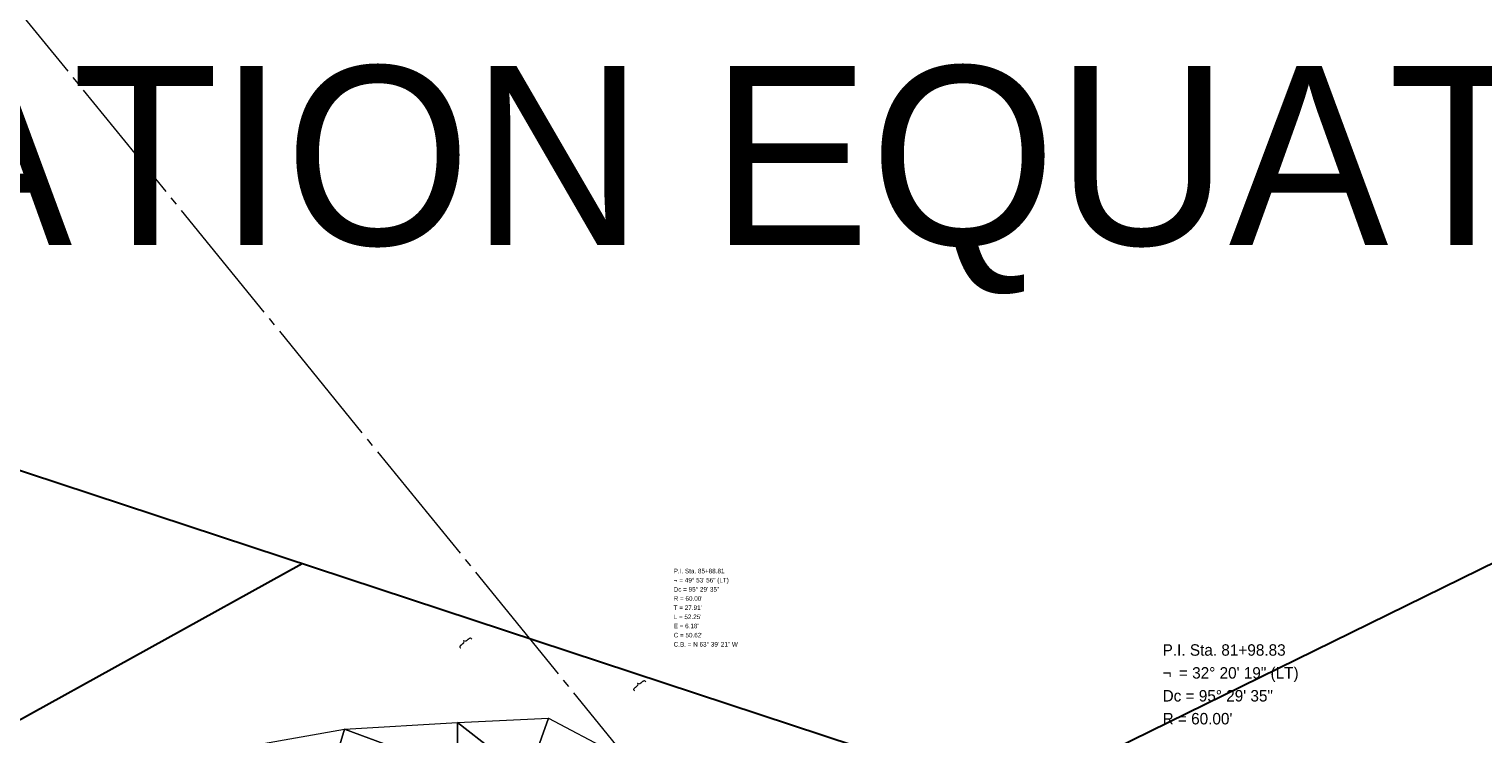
# Model space of a CAD drawing. Extents: x 2399984 to 2508823, y 556481 to 592637.
# Tile 29 of 158: x 2440908 to 2441797, y 560526 to 560957. Entities that reach past the tile are written whole.
import ezdxf
from ezdxf.enums import TextEntityAlignment as Align

# ---------------------------------------------------------------- set-up
doc = ezdxf.new("R2010")
doc.units = 0
doc.header["$MEASUREMENT"] = 0
doc.linetypes.add('cl20', pattern=[100, 5, -5, 80, -5, 5])
doc.linetypes.add('cl50', pattern=[100, 7.5, -7.5, 70, -7.5, 7.5])
for name, color, linetype, lineweight in [('DT_X_Triangles', 91, 'Continuous', 0), ('DV_X_Text', 7, 'Continuous', 0), ('GE_P_CL_20', 7, 'cl20', 13), ('GE_P_CL_50', 7, 'cl50', 13), ('RW_X_CL_20', 6, 'cl20', 0)]:
    doc.layers.add(name, color=color, linetype=linetype, lineweight=lineweight)
doc.layers.add('SC_Scratch1', color=7, linetype='Continuous', lineweight=0, plot=False)
doc.styles.add('Slanted-Normal LS 0.50', font='font31.shx', dxfattribs={"height": 0.14})
doc.styles.add('Style-font31', font='font31.shx')

msp = doc.modelspace()

# ---------------------------------------------------------------- linework, layer by layer
at = {"layer": 'RW_X_CL_20'}
msp.add_line((2442616.69, 558860.03), (2438921.81, 563402.2), dxfattribs=at)
at = {"layer": 'SC_Scratch1', "color": 2, "lineweight": 30}
msp.add_line((2441352.12, 560409.5), (2442619.7, 561031.47), dxfattribs=at)
at = {"layer": 'SC_Scratch1', "color": 4, "lineweight": 30}
for p, q in [((2442019.54, 560318.57), (2440494.45, 560821.54)), ((2440280.16, 560190.66), (2441074.89, 560630.11))]:
    msp.add_line(p, q, dxfattribs=at)

# ---------------------------------------------------------------- texts
at = {"layer": 'DV_X_Text', "style": 'Slanted-Normal LS 0.50'}
for p in [(2441173.7, 560581.63), (2441279.99, 560555.55)]:
    msp.add_text('}', height=7, rotation=129.1271, dxfattribs=at).set_placement(p, align=Align.MIDDLE_CENTER)
at = {"layer": 'GE_P_CL_20', "linetype": 'Continuous', "style": 'Style-font31'}
for s, p in [('P.I. Sta. 85+88.81', (2441302, 560627)), ('¬', (2441302, 560621.4)), ('= 49%%d 53\' 56" (LT)', (2441305.5, 560621.4)), ('Dc = 95%%d 29\' 35"', (2441302, 560615.8)), ("R = 60.00'", (2441302, 560610.2)), ("T = 27.91'", (2441302, 560604.6)), ("L = 52.25'", (2441302, 560599)), ("E = 6.18'", (2441302, 560593.4)), ("C = 50.62'", (2441302, 560587.8)), ('C.B. = N 63%%d 39\' 21" W', (2441302, 560582.2))]:
    msp.add_text(s, height=2.8, dxfattribs=at).set_placement(p, align=Align.TOP_LEFT)
at = {"layer": 'GE_P_CL_50', "style": 'Style-font31'}
for s, p in [('P.I. Sta. 81+98.83', (2441600.85, 560580.82)), ('= 32%%d 20\' 19" (LT)', (2441610.85, 560566.82)), ('¬', (2441600.85, 560566.82)), ('Dc = 95%%d 29\' 35"', (2441600.85, 560552.82)), ("R = 60.00'", (2441600.85, 560538.82))]:
    msp.add_text(s, height=7, dxfattribs=at).set_placement(p, align=Align.TOP_LEFT)
at = {"layer": 'SC_Scratch1', "color": 3, "lineweight": 30, "insert": (2440649.91, 560934.31), "char_height": 109.375, "attachment_point": 1, "line_spacing_factor": 0.606, "style": 'Slanted-Normal LS 0.50'}
msp.add_mtext('STATION EQUATION HERE', dxfattribs=at)

# ---------------------------------------------------------------- meshes
at = {"layer": 'DT_X_Triangles'}
mesh = msp.add_polyface(dxfattribs=at)
corners = [(2441047.76, 560519.57), (2441100.74, 560528.86), (2441093.52, 560504.29), (2441053.71, 560461.94), (2441093.65, 560480.18), (2441098.78, 560454.21), (2441065.28, 560425.78), (2441102.43, 560415.54), (2441169.67, 560503.39), (2441170.21, 560471.44), (2441153.85, 560444.35), (2441169.92, 560532.99), (2441152.06, 560415.73), (2441197.17, 560427.8), (2441240.53, 560415.1), (2441194.87, 560439.39), (2441212.6, 560499.51), (2441213.85, 560468.48), (2441225.51, 560535.63), (2441245.59, 560437.17), (2441264, 560515.22), (2441266.34, 560480.55), (2441258.33, 560463.84), (2441264.63, 560450.74), (2441266.08, 560417.3), (2441299.92, 560386.75), (2441310.63, 560365.99), (2441292.61, 560456.69), (2441301.07, 560490.54), (2441294.04, 560444.64), (2441282, 560428.72), (2441287.45, 560406.86)]
mesh.append_faces([[corners[k] for k in face] for face in [(0, 1, 2), (3, 4, 5), (6, 5, 7), (2, 1, 8), (2, 8, 4), (4, 8, 9), (4, 9, 10), (4, 10, 5), (5, 10, 7), (1, 11, 8), (7, 10, 12), (12, 10, 13), (12, 13, 14), (10, 9, 15), (10, 15, 13), (8, 11, 16), (8, 16, 17), (8, 17, 9), (11, 18, 16), (9, 17, 15), (15, 17, 19), (15, 19, 13), (13, 19, 14), (16, 18, 20), (16, 20, 21), (16, 21, 17), (17, 21, 22), (17, 22, 23), (17, 23, 19), (14, 24, 25), (14, 25, 26), (14, 19, 24), (19, 23, 24), (22, 21, 27), (22, 27, 23), (20, 28, 21), (23, 27, 29), (23, 29, 30), (23, 30, 24), (24, 30, 31), (24, 31, 25), (21, 28, 27)]])

doc.saveas('drawing.dxf')
